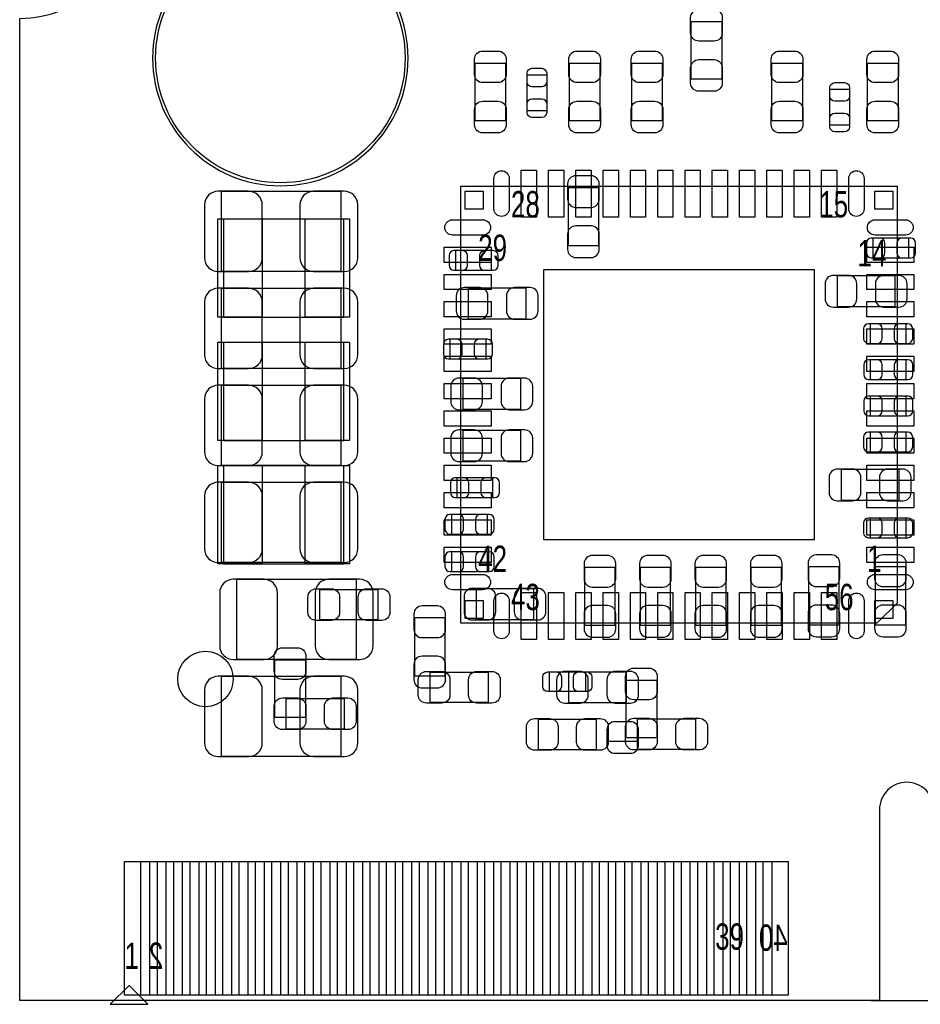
# Model space of a CAD drawing. Extents: x 0 to 67.6, y -0.1 to 51.7.
# Tile 1 of 13: x 0 to 16.5, y -0.1 to 18. Entities that reach past the tile are written whole.
import ezdxf

# ---------------------------------------------------------------- set-up
doc = ezdxf.new("R2010")
doc.units = 0
for name, color, linetype in [('BG_DESIGN_OUTLINE', 30, 'CONTINUOUS'), ('PG_ASSEMBLY_BOTTOM', 43, 'CONTINUOUS'), ('PG_ASSEMBLY_TOP', 253, 'CONTINUOUS'), ('PIN_BOTTOM', 211, 'CONTINUOUS'), ('PIN_TOP', 173, 'CONTINUOUS')]:
    doc.layers.add(name, color=color, linetype=linetype)

msp = doc.modelspace()

# ---------------------------------------------------------------- linework, layer by layer
at = {"layer": 'BG_DESIGN_OUTLINE'}
msp.add_lwpolyline([(67.59956, 21.99894, 0.414214), (65.60058, 19.99996, 0.414214), (67.59956, 18.00098), (67.59956, 0), (16.74876, 0), (16.74876, 3.50012, 0.414214), (16.25092, 4.0005, 0.414214), (15.75054, 3.50012), (15.75054, 0), (0, 0), (0, 18.00098, 0.414214), (1.99898, 19.99996, 0.414214), (0, 21.99894), (0, 51.689), (67.59956, 51.689)], format="xyb", close=True, dxfattribs=at)
at = {"layer": 'PG_ASSEMBLY_BOTTOM'}
for points in [[(3.68935, 14.826996), (3.68935, 13.367004), (5.889498, 13.367004), (5.889498, 14.826996), (3.68935, 14.826996)], [(10.607294, 14.897862), (10.047478, 14.897862), (10.047478, 13.837666), (10.607294, 13.837666), (10.607294, 14.897862)], [(15.629636, 13.973556), (15.629636, 13.613384), (16.289528, 13.613384), (16.289528, 13.973556), (15.629636, 13.973556)], [(8.644128, 13.384784), (8.644128, 13.744956), (7.984236, 13.744956), (7.984236, 13.384784), (8.644128, 13.384784)], [(14.975078, 13.279882), (14.975078, 12.720066), (16.035274, 12.720066), (16.035274, 13.279882), (14.975078, 13.279882)], [(3.68935, 13.048996), (3.68935, 11.589004), (5.889498, 11.589004), (5.889498, 13.048996), (3.68935, 13.048996)], [(9.27608, 12.497562), (9.27608, 13.057378), (8.215884, 13.057378), (8.215884, 12.497562), (9.27608, 12.497562)], [(15.578836, 12.403836), (15.578836, 12.043664), (16.238728, 12.043664), (16.238728, 12.403836), (15.578836, 12.403836)], [(8.542528, 11.759184), (8.542528, 12.119356), (7.882636, 12.119356), (7.882636, 11.759184), (8.542528, 11.759184)], [(16.241522, 11.383518), (16.241522, 11.74369), (15.58163, 11.74369), (15.58163, 11.383518), (16.241522, 11.383518)], [(9.177274, 10.838942), (9.177274, 11.398758), (8.117078, 11.398758), (8.117078, 10.838942), (9.177274, 10.838942)], [(3.68935, 11.270996), (3.68935, 9.811004), (5.889498, 9.811004), (5.889498, 11.270996), (3.68935, 11.270996)], [(16.241522, 10.718038), (16.241522, 11.07821), (15.58163, 11.07821), (15.58163, 10.718038), (16.241522, 10.718038)], [(9.177274, 9.889744), (9.177274, 10.44956), (8.117078, 10.44956), (8.117078, 9.889744), (9.177274, 9.889744)], [(15.578836, 10.417556), (15.578836, 10.057384), (16.238728, 10.057384), (16.238728, 10.417556), (15.578836, 10.417556)], [(8.669528, 9.219184), (8.669528, 9.579356), (8.009636, 9.579356), (8.009636, 9.219184), (8.669528, 9.219184)], [(15.048484, 9.729978), (15.048484, 9.170162), (16.10868, 9.170162), (16.10868, 9.729978), (15.048484, 9.729978)], [(3.68935, 9.492996), (3.68935, 8.033004), (5.889498, 8.033004), (5.889498, 9.492996), (3.68935, 9.492996)], [(7.91083, 8.90905), (7.91083, 8.548878), (8.570722, 8.548878), (8.570722, 8.90905), (7.91083, 8.90905)], [(15.578836, 8.842756), (15.578836, 8.482584), (16.238728, 8.482584), (16.238728, 8.842756), (15.578836, 8.842756)], [(7.91083, 8.22325), (7.91083, 7.863078), (8.570722, 7.863078), (8.570722, 8.22325), (7.91083, 8.22325)], [(15.011908, 7.946898), (14.452092, 7.946898), (14.452092, 6.886702), (15.011908, 6.886702), (15.011908, 7.946898)], [(16.231108, 7.946898), (15.671292, 7.946898), (15.671292, 6.886702), (16.231108, 6.886702), (16.231108, 7.946898)], [(10.348468, 6.878066), (10.908284, 6.878066), (10.908284, 7.938262), (10.348468, 7.938262), (10.348468, 6.878066)], [(11.924284, 7.938262), (11.364468, 7.938262), (11.364468, 6.878066), (11.924284, 6.878066), (11.924284, 7.938262)], [(12.940284, 7.938262), (12.380468, 7.938262), (12.380468, 6.878066), (12.940284, 6.878066), (12.940284, 7.938262)], [(13.396468, 6.878066), (13.956284, 6.878066), (13.956284, 7.938262), (13.396468, 7.938262), (13.396468, 6.878066)], [(3.96875, 7.714996), (3.96875, 6.255004), (6.168898, 6.255004), (6.168898, 7.714996), (3.96875, 7.714996)], [(8.359902, 7.544308), (8.359902, 6.984492), (9.420098, 6.984492), (9.420098, 7.544308), (8.359902, 7.544308)], [(7.23138, 5.950966), (7.791196, 5.950966), (7.791196, 7.011162), (7.23138, 7.011162), (7.23138, 5.950966)], [(10.056114, 6.020308), (10.056114, 5.460492), (11.11631, 5.460492), (11.11631, 6.020308), (10.056114, 6.020308)], [(3.68935, 5.936996), (3.68935, 4.477004), (5.889498, 4.477004), (5.889498, 5.936996), (3.68935, 5.936996)]]:
    msp.add_lwpolyline(points, dxfattribs=at)
msp.add_lwpolyline([(10.766298, 4.750308, 0.024892, 0.024892, 0), (11.326114, 4.750308, 0, 0, 0), (11.326114, 5.810504, 0, 0, 0), (10.766298, 5.810504, 0, 0, 0), (10.766298, 4.750308, 0, 0, 0)], format="xyseb", dxfattribs=at)
at = {"layer": 'PG_ASSEMBLY_TOP'}
msp.add_lwpolyline([(7.115556, 17.27454, 1), (2.434844, 17.27454, 1), (7.115556, 17.27454)], format="xyb", dxfattribs=at)
for points in [[(12.86129, 16.885666), (12.301474, 16.885666), (12.301474, 17.945862), (12.86129, 17.945862), (12.86129, 16.885666)], [(8.901684, 16.123666), (8.341868, 16.123666), (8.341868, 17.183862), (8.901684, 17.183862), (8.901684, 16.123666)], [(10.069068, 17.183862), (10.628884, 17.183862), (10.628884, 16.123666), (10.069068, 16.123666), (10.069068, 17.183862)], [(11.212068, 17.183862), (11.771884, 17.183862), (11.771884, 16.123666), (11.212068, 16.123666), (11.212068, 17.183862)], [(14.337284, 16.123666), (13.777468, 16.123666), (13.777468, 17.183862), (14.337284, 17.183862), (14.337284, 16.123666)], [(16.089884, 16.123666), (15.530068, 16.123666), (15.530068, 17.183862), (16.089884, 17.183862), (16.089884, 16.123666)], [(9.654286, 16.307054), (9.294114, 16.307054), (9.294114, 16.966946), (9.654286, 16.966946), (9.654286, 16.307054)], [(15.202662, 16.044418), (14.84249, 16.044418), (14.84249, 16.70431), (15.202662, 16.70431), (15.202662, 16.044418)], [(16.077438, 7.290308), (16.077438, 14.919706), (8.077454, 14.919706), (8.077454, 6.919722), (15.706852, 6.919722), (16.077438, 7.290308)], [(3.735578, 12.524486), (5.935726, 12.524486), (5.935726, 14.32433), (3.735578, 14.32433), (3.735578, 12.524486)], [(3.735578, 10.263886), (5.935726, 10.263886), (5.935726, 12.06373), (3.735578, 12.06373), (3.735578, 10.263886)], [(3.735578, 8.003286), (5.935726, 8.003286), (5.935726, 9.80313), (3.735578, 9.80313), (3.735578, 8.003286)], [(6.561074, 7.535672), (6.561074, 6.975856), (5.500878, 6.975856), (5.500878, 7.535672), (6.561074, 7.535672)], [(5.232908, 5.184902), (4.673092, 5.184902), (4.673092, 6.245098), (5.232908, 6.245098), (5.232908, 5.184902)], [(8.581898, 6.020308), (8.581898, 5.460492), (7.521702, 5.460492), (7.521702, 6.020308), (8.581898, 6.020308)], [(10.362946, 6.022086), (10.362946, 5.661914), (9.703054, 5.661914), (9.703054, 6.022086), (10.362946, 6.022086)], [(0, 0), (0, 5.899912)], [(11.669522, 4.81203), (11.109706, 4.81203), (11.109706, 5.872226), (11.669522, 5.872226), (11.669522, 4.81203)], [(4.882896, 4.975098), (4.882896, 5.534914), (5.943092, 5.534914), (5.943092, 4.975098), (4.882896, 4.975098)], [(9.502902, 4.596892), (9.502902, 5.156708), (10.563098, 5.156708), (10.563098, 4.596892), (9.502902, 4.596892)], [(11.31951, 4.602226), (11.31951, 5.162042), (12.379706, 5.162042), (12.379706, 4.602226), (11.31951, 4.602226)], [(15.100046, 0), (0, 0)], [(15.599918, 0), (67.600068, 0)]]:
    msp.add_lwpolyline(points, dxfattribs=at)
msp.add_lwpolyline([(1.65989, -0.070104), (2.350008, -0.070104), (2.009902, 0.270002), (1.999996, 0.270002)], close=True, dxfattribs=at)
at = {"layer": 'PIN_BOTTOM'}
for points in [[(10.037318, 14.967712), (10.037318, 14.687804, 0.414846), (10.187432, 14.53769), (10.46734, 14.53769, 0.414846), (10.617454, 14.687804), (10.617454, 14.967712, 0.414846), (10.46734, 15.117826), (10.187432, 15.117826, 0.414846)], [(3.634486, 13.361924), (4.194302, 13.361924, 0.414709), (4.444492, 13.612114), (4.444492, 14.581886, 0.414709), (4.194302, 14.832076), (3.634486, 14.832076, 0.414709), (3.384296, 14.581886), (3.384296, 13.612114, 0.414709)], [(5.944362, 14.832076), (5.384546, 14.832076, 0.414709), (5.134356, 14.581886), (5.134356, 13.612114, 0.414709), (5.384546, 13.361924), (5.944362, 13.361924, 0.414709), (6.194552, 13.612114), (6.194552, 14.581886, 0.414709)], [(10.617454, 13.767816), (10.617454, 14.047724, 0.414846), (10.46734, 14.197838), (10.187432, 14.197838, 0.414846), (10.037318, 14.047724), (10.037318, 13.767816, 0.414846), (10.187432, 13.617702), (10.46734, 13.617702, 0.414846)], [(15.599664, 13.613384), (15.759684, 13.613384, 0.413587), (15.8496, 13.703554), (15.8496, 13.883386, 0.413587), (15.759684, 13.973556), (15.599664, 13.973556, 0.413587), (15.509748, 13.883386), (15.509748, 13.703554, 0.413587)], [(16.3195, 13.973556), (16.15948, 13.973556, 0.413587), (16.069564, 13.883386), (16.069564, 13.703554, 0.413587), (16.15948, 13.613384), (16.3195, 13.613384, 0.413587), (16.409416, 13.703554), (16.409416, 13.883386, 0.413587)], [(7.954264, 13.384784), (8.114284, 13.384784, 0.413587), (8.2042, 13.474954), (8.2042, 13.654786, 0.413587), (8.114284, 13.744956), (7.954264, 13.744956, 0.413587), (7.864348, 13.654786), (7.864348, 13.474954, 0.413587)], [(8.6741, 13.744956), (8.51408, 13.744956, 0.413587), (8.424164, 13.654786), (8.424164, 13.474954, 0.413587), (8.51408, 13.384784), (8.6741, 13.384784, 0.413587), (8.764016, 13.474954), (8.764016, 13.654786, 0.413587)], [(14.905228, 12.709906), (15.185136, 12.709906, 0.414846), (15.33525, 12.86002), (15.33525, 13.139928, 0.414846), (15.185136, 13.290042), (14.905228, 13.290042, 0.414846), (14.755114, 13.139928), (14.755114, 12.86002, 0.414846)], [(16.105124, 13.290042), (15.825216, 13.290042, 0.414846), (15.675102, 13.139928), (15.675102, 12.86002, 0.414846), (15.825216, 12.709906), (16.105124, 12.709906, 0.414846), (16.255238, 12.86002), (16.255238, 13.139928, 0.414846)], [(3.634486, 11.583924), (4.194302, 11.583924, 0.414709), (4.444492, 11.834114), (4.444492, 12.803886, 0.414709), (4.194302, 13.054076), (3.634486, 13.054076, 0.414709), (3.384296, 12.803886), (3.384296, 11.834114, 0.414709)], [(5.944362, 13.054076), (5.384546, 13.054076, 0.414709), (5.134356, 12.803886), (5.134356, 11.834114, 0.414709), (5.384546, 11.583924), (5.944362, 11.583924, 0.414709), (6.194552, 11.834114), (6.194552, 12.803886, 0.414709)], [(8.146034, 12.487402), (8.425942, 12.487402, 0.414846), (8.576056, 12.637516), (8.576056, 12.917424, 0.414846), (8.425942, 13.067538), (8.146034, 13.067538, 0.414846), (7.99592, 12.917424), (7.99592, 12.637516, 0.414846)], [(9.34593, 13.067538), (9.066022, 13.067538, 0.414846), (8.915908, 12.917424), (8.915908, 12.637516, 0.414846), (9.066022, 12.487402), (9.34593, 12.487402, 0.414846), (9.496044, 12.637516), (9.496044, 12.917424, 0.414846)], [(15.548864, 12.043664), (15.708884, 12.043664, 0.413587), (15.7988, 12.133834), (15.7988, 12.313666, 0.413587), (15.708884, 12.403836), (15.548864, 12.403836, 0.413587), (15.458948, 12.313666), (15.458948, 12.133834, 0.413587)], [(16.2687, 12.403836), (16.10868, 12.403836, 0.413587), (16.018764, 12.313666), (16.018764, 12.133834, 0.413587), (16.10868, 12.043664), (16.2687, 12.043664, 0.413587), (16.358616, 12.133834), (16.358616, 12.313666, 0.413587)], [(7.852664, 11.759184), (8.012684, 11.759184, 0.413587), (8.1026, 11.849354), (8.1026, 12.029186, 0.413587), (8.012684, 12.119356), (7.852664, 12.119356, 0.413587), (7.762748, 12.029186), (7.762748, 11.849354, 0.413587)], [(8.5725, 12.119356), (8.41248, 12.119356, 0.413587), (8.322564, 12.029186), (8.322564, 11.849354, 0.413587), (8.41248, 11.759184), (8.5725, 11.759184, 0.413587), (8.662416, 11.849354), (8.662416, 12.029186, 0.413587)], [(15.551658, 11.383518), (15.711678, 11.383518, 0.413587), (15.801594, 11.473688), (15.801594, 11.65352, 0.413587), (15.711678, 11.74369), (15.551658, 11.74369, 0.413587), (15.461742, 11.65352), (15.461742, 11.473688, 0.413587)], [(16.271494, 11.74369), (16.111474, 11.74369, 0.413587), (16.021558, 11.65352), (16.021558, 11.473688, 0.413587), (16.111474, 11.383518), (16.271494, 11.383518, 0.413587), (16.36141, 11.473688), (16.36141, 11.65352, 0.413587)], [(8.047228, 10.828782), (8.327136, 10.828782, 0.414846), (8.47725, 10.978896), (8.47725, 11.258804, 0.414846), (8.327136, 11.408918), (8.047228, 11.408918, 0.414846), (7.897114, 11.258804), (7.897114, 10.978896, 0.414846)], [(9.247124, 11.408918), (8.967216, 11.408918, 0.414846), (8.817102, 11.258804), (8.817102, 10.978896, 0.414846), (8.967216, 10.828782), (9.247124, 10.828782, 0.414846), (9.397238, 10.978896), (9.397238, 11.258804, 0.414846)], [(3.634486, 9.805924), (4.194302, 9.805924, 0.414709), (4.444492, 10.056114), (4.444492, 11.025886, 0.414709), (4.194302, 11.276076), (3.634486, 11.276076, 0.414709), (3.384296, 11.025886), (3.384296, 10.056114, 0.414709)], [(5.944362, 11.276076), (5.384546, 11.276076, 0.414709), (5.134356, 11.025886), (5.134356, 10.056114, 0.414709), (5.384546, 9.805924), (5.944362, 9.805924, 0.414709), (6.194552, 10.056114), (6.194552, 11.025886, 0.414709)], [(15.551658, 10.718038), (15.711678, 10.718038, 0.413587), (15.801594, 10.808208), (15.801594, 10.98804, 0.413587), (15.711678, 11.07821), (15.551658, 11.07821, 0.413587), (15.461742, 10.98804), (15.461742, 10.808208, 0.413587)], [(16.271494, 11.07821), (16.111474, 11.07821, 0.413587), (16.021558, 10.98804), (16.021558, 10.808208, 0.413587), (16.111474, 10.718038), (16.271494, 10.718038, 0.413587), (16.36141, 10.808208), (16.36141, 10.98804, 0.413587)], [(8.047228, 9.879584), (8.327136, 9.879584, 0.414846), (8.47725, 10.029698), (8.47725, 10.309606, 0.414846), (8.327136, 10.45972), (8.047228, 10.45972, 0.414846), (7.897114, 10.309606), (7.897114, 10.029698, 0.414846)], [(9.247124, 10.45972), (8.967216, 10.45972, 0.414846), (8.817102, 10.309606), (8.817102, 10.029698, 0.414846), (8.967216, 9.879584), (9.247124, 9.879584, 0.414846), (9.397238, 10.029698), (9.397238, 10.309606, 0.414846)], [(15.548864, 10.057384), (15.708884, 10.057384, 0.413587), (15.7988, 10.147554), (15.7988, 10.327386, 0.413587), (15.708884, 10.417556), (15.548864, 10.417556, 0.413587), (15.458948, 10.327386), (15.458948, 10.147554, 0.413587)], [(16.2687, 10.417556), (16.10868, 10.417556, 0.413587), (16.018764, 10.327386), (16.018764, 10.147554, 0.413587), (16.10868, 10.057384), (16.2687, 10.057384, 0.413587), (16.358616, 10.147554), (16.358616, 10.327386, 0.413587)], [(7.979664, 9.219184), (8.139684, 9.219184, 0.413587), (8.2296, 9.309354), (8.2296, 9.489186, 0.413587), (8.139684, 9.579356), (7.979664, 9.579356, 0.413587), (7.889748, 9.489186), (7.889748, 9.309354, 0.413587)], [(8.6995, 9.579356), (8.53948, 9.579356, 0.413587), (8.449564, 9.489186), (8.449564, 9.309354, 0.413587), (8.53948, 9.219184), (8.6995, 9.219184, 0.413587), (8.789416, 9.309354), (8.789416, 9.489186, 0.413587)], [(14.978634, 9.160002), (15.258542, 9.160002, 0.414846), (15.408656, 9.310116), (15.408656, 9.590024, 0.414846), (15.258542, 9.740138), (14.978634, 9.740138, 0.414846), (14.82852, 9.590024), (14.82852, 9.310116, 0.414846)], [(16.17853, 9.740138), (15.898622, 9.740138, 0.414846), (15.748508, 9.590024), (15.748508, 9.310116, 0.414846), (15.898622, 9.160002), (16.17853, 9.160002, 0.414846), (16.328644, 9.310116), (16.328644, 9.590024, 0.414846)], [(3.634486, 8.027924), (4.194302, 8.027924, 0.414709), (4.444492, 8.278114), (4.444492, 9.247886, 0.414709), (4.194302, 9.498076), (3.634486, 9.498076, 0.414709), (3.384296, 9.247886), (3.384296, 8.278114, 0.414709)], [(5.944362, 9.498076), (5.384546, 9.498076, 0.414709), (5.134356, 9.247886), (5.134356, 8.278114, 0.414709), (5.384546, 8.027924), (5.944362, 8.027924, 0.414709), (6.194552, 8.278114), (6.194552, 9.247886, 0.414709)], [(7.880858, 8.548878), (8.040878, 8.548878, 0.413587), (8.130794, 8.639048), (8.130794, 8.81888, 0.413587), (8.040878, 8.90905), (7.880858, 8.90905, 0.413587), (7.790942, 8.81888), (7.790942, 8.639048, 0.413587)], [(8.600694, 8.90905), (8.440674, 8.90905, 0.413587), (8.350758, 8.81888), (8.350758, 8.639048, 0.413587), (8.440674, 8.548878), (8.600694, 8.548878, 0.413587), (8.69061, 8.639048), (8.69061, 8.81888, 0.413587)], [(15.548864, 8.482584), (15.708884, 8.482584, 0.413587), (15.7988, 8.572754), (15.7988, 8.752586, 0.413587), (15.708884, 8.842756), (15.548864, 8.842756, 0.413587), (15.458948, 8.752586), (15.458948, 8.572754, 0.413587)], [(16.2687, 8.842756), (16.10868, 8.842756, 0.413587), (16.018764, 8.752586), (16.018764, 8.572754, 0.413587), (16.10868, 8.482584), (16.2687, 8.482584, 0.413587), (16.358616, 8.572754), (16.358616, 8.752586, 0.413587)], [(7.880858, 7.863078), (8.040878, 7.863078, 0.413587), (8.130794, 7.953248), (8.130794, 8.13308, 0.413587), (8.040878, 8.22325), (7.880858, 8.22325, 0.413587), (7.790942, 8.13308), (7.790942, 7.953248, 0.413587)], [(8.600694, 8.22325), (8.440674, 8.22325, 0.413587), (8.350758, 8.13308), (8.350758, 7.953248, 0.413587), (8.440674, 7.863078), (8.600694, 7.863078, 0.413587), (8.69061, 7.953248), (8.69061, 8.13308, 0.413587)], [(10.338308, 8.008112), (10.338308, 7.728204, 0.414846), (10.488422, 7.57809), (10.76833, 7.57809, 0.414846), (10.918444, 7.728204), (10.918444, 8.008112, 0.414846), (10.76833, 8.158226), (10.488422, 8.158226, 0.414846)], [(11.354308, 8.008112), (11.354308, 7.728204, 0.414846), (11.504422, 7.57809), (11.78433, 7.57809, 0.414846), (11.934444, 7.728204), (11.934444, 8.008112, 0.414846), (11.78433, 8.158226), (11.504422, 8.158226, 0.414846)], [(12.370308, 8.008112), (12.370308, 7.728204, 0.414846), (12.520422, 7.57809), (12.80033, 7.57809, 0.414846), (12.950444, 7.728204), (12.950444, 8.008112, 0.414846), (12.80033, 8.158226), (12.520422, 8.158226, 0.414846)], [(13.386308, 8.008112), (13.386308, 7.728204, 0.414846), (13.536422, 7.57809), (13.81633, 7.57809, 0.414846), (13.966444, 7.728204), (13.966444, 8.008112, 0.414846), (13.81633, 8.158226), (13.536422, 8.158226, 0.414846)], [(14.441932, 8.016748), (14.441932, 7.73684, 0.414846), (14.592046, 7.586726), (14.871954, 7.586726, 0.414846), (15.022068, 7.73684), (15.022068, 8.016748, 0.414846), (14.871954, 8.166862), (14.592046, 8.166862, 0.414846)], [(15.661132, 8.016748), (15.661132, 7.73684, 0.414846), (15.811246, 7.586726), (16.091154, 7.586726, 0.414846), (16.241268, 7.73684), (16.241268, 8.016748, 0.414846), (16.091154, 8.166862), (15.811246, 8.166862, 0.414846)], [(3.913886, 6.249924), (4.473702, 6.249924, 0.414709), (4.723892, 6.500114), (4.723892, 7.469886, 0.414709), (4.473702, 7.720076), (3.913886, 7.720076, 0.414709), (3.663696, 7.469886), (3.663696, 6.500114, 0.414709)], [(6.223762, 7.720076), (5.663946, 7.720076, 0.414709), (5.413756, 7.469886), (5.413756, 6.500114, 0.414709), (5.663946, 6.249924), (6.223762, 6.249924, 0.414709), (6.473952, 6.500114), (6.473952, 7.469886, 0.414709)], [(8.290052, 6.974332), (8.56996, 6.974332, 0.414846), (8.720074, 7.124446), (8.720074, 7.404354, 0.414846), (8.56996, 7.554468), (8.290052, 7.554468, 0.414846), (8.139938, 7.404354), (8.139938, 7.124446, 0.414846)], [(9.489948, 7.554468), (9.21004, 7.554468, 0.414846), (9.059926, 7.404354), (9.059926, 7.124446, 0.414846), (9.21004, 6.974332), (9.489948, 6.974332, 0.414846), (9.640062, 7.124446), (9.640062, 7.404354, 0.414846)], [(7.22122, 7.081012), (7.22122, 6.801104, 0.414846), (7.371334, 6.65099), (7.651242, 6.65099, 0.414846), (7.801356, 6.801104), (7.801356, 7.081012, 0.414846), (7.651242, 7.231126), (7.371334, 7.231126, 0.414846)], [(10.918444, 6.808216), (10.918444, 7.088124, 0.414846), (10.76833, 7.238238), (10.488422, 7.238238, 0.414846), (10.338308, 7.088124), (10.338308, 6.808216, 0.414846), (10.488422, 6.658102), (10.76833, 6.658102, 0.414846)], [(11.934444, 6.808216), (11.934444, 7.088124, 0.414846), (11.78433, 7.238238), (11.504422, 7.238238, 0.414846), (11.354308, 7.088124), (11.354308, 6.808216, 0.414846), (11.504422, 6.658102), (11.78433, 6.658102, 0.414846)], [(12.950444, 6.808216), (12.950444, 7.088124, 0.414846), (12.80033, 7.238238), (12.520422, 7.238238, 0.414846), (12.370308, 7.088124), (12.370308, 6.808216, 0.414846), (12.520422, 6.658102), (12.80033, 6.658102, 0.414846)], [(13.966444, 6.808216), (13.966444, 7.088124, 0.414846), (13.81633, 7.238238), (13.536422, 7.238238, 0.414846), (13.386308, 7.088124), (13.386308, 6.808216, 0.414846), (13.536422, 6.658102), (13.81633, 6.658102, 0.414846)], [(15.022068, 6.816852), (15.022068, 7.09676, 0.414846), (14.871954, 7.246874), (14.592046, 7.246874, 0.414846), (14.441932, 7.09676), (14.441932, 6.816852, 0.414846), (14.592046, 6.666738), (14.871954, 6.666738, 0.414846)], [(16.241268, 6.816852), (16.241268, 7.09676, 0.414846), (16.091154, 7.246874), (15.811246, 7.246874, 0.414846), (15.661132, 7.09676), (15.661132, 6.816852, 0.414846), (15.811246, 6.666738), (16.091154, 6.666738, 0.414846)], [(7.801356, 5.881116), (7.801356, 6.161024, 0.414846), (7.651242, 6.311138), (7.371334, 6.311138, 0.414846), (7.22122, 6.161024), (7.22122, 5.881116, 0.414846), (7.371334, 5.731002), (7.651242, 5.731002, 0.414846)], [(9.986264, 5.450332), (10.266172, 5.450332, 0.414846), (10.416286, 5.600446), (10.416286, 5.880354, 0.414846), (10.266172, 6.030468), (9.986264, 6.030468, 0.414846), (9.83615, 5.880354), (9.83615, 5.600446, 0.414846)], [(10.756138, 5.880354), (10.756138, 5.600446, 0.414846), (10.906252, 5.450332), (11.18616, 5.450332, 0.414846), (11.336274, 5.600446), (11.336274, 5.880354, 0.414846), (11.18616, 6.030468), (10.906252, 6.030468, 0.414846)], [(11.18616, 6.030468), (10.906252, 6.030468, 0.414846), (10.756138, 5.880354), (10.756138, 5.600446, 0.414846), (10.906252, 5.450332), (11.18616, 5.450332, 0.414846), (11.336274, 5.600446), (11.336274, 5.880354, 0.414846)], [(3.634486, 4.471924), (4.194302, 4.471924, 0.414709), (4.444492, 4.722114), (4.444492, 5.691886, 0.414709), (4.194302, 5.942076), (3.634486, 5.942076, 0.414709), (3.384296, 5.691886), (3.384296, 4.722114, 0.414709)], [(5.944362, 5.942076), (5.384546, 5.942076, 0.414709), (5.134356, 5.691886), (5.134356, 4.722114, 0.414709), (5.384546, 4.471924), (5.944362, 4.471924, 0.414709), (6.194552, 4.722114), (6.194552, 5.691886, 0.414709)], [(11.336274, 4.680458), (11.336274, 4.960366, 0.414846), (11.18616, 5.11048), (10.906252, 5.11048, 0.414846), (10.756138, 4.960366), (10.756138, 4.680458, 0.414846), (10.906252, 4.530344), (11.18616, 4.530344, 0.414846)]]:
    msp.add_lwpolyline(points, format="xyb", close=True, dxfattribs=at)
for points in [[(2.221484, 0.100076), (2.221484, 2.549906), (2.678684, 2.549906), (2.678684, 0.100076)], [(2.821432, 0.100076), (2.821432, 2.549906), (3.278632, 2.549906), (3.278632, 0.100076)], [(3.42138, 0.100076), (3.42138, 2.549906), (3.87858, 2.549906), (3.87858, 0.100076)], [(4.021328, 0.100076), (4.021328, 2.549906), (4.478528, 2.549906), (4.478528, 0.100076)], [(4.621276, 0.100076), (4.621276, 2.549906), (5.078476, 2.549906), (5.078476, 0.100076)], [(5.221478, 0.100076), (5.221478, 2.549906), (5.678678, 2.549906), (5.678678, 0.100076)], [(5.821426, 0.100076), (5.821426, 2.549906), (6.278626, 2.549906), (6.278626, 0.100076)], [(6.421374, 0.100076), (6.421374, 2.549906), (6.878574, 2.549906), (6.878574, 0.100076)], [(7.021322, 0.100076), (7.021322, 2.549906), (7.478522, 2.549906), (7.478522, 0.100076)], [(7.621524, 0.100076), (7.621524, 2.549906), (8.078724, 2.549906), (8.078724, 0.100076)], [(8.221472, 0.100076), (8.221472, 2.549906), (8.678672, 2.549906), (8.678672, 0.100076)], [(8.82142, 0.100076), (8.82142, 2.549906), (9.27862, 2.549906), (9.27862, 0.100076)], [(9.421368, 0.100076), (9.421368, 2.549906), (9.878568, 2.549906), (9.878568, 0.100076)], [(10.021316, 0.100076), (10.021316, 2.549906), (10.478516, 2.549906), (10.478516, 0.100076)], [(10.621518, 0.100076), (10.621518, 2.549906), (11.078718, 2.549906), (11.078718, 0.100076)], [(11.221466, 0.100076), (11.221466, 2.549906), (11.678666, 2.549906), (11.678666, 0.100076)], [(11.821414, 0.100076), (11.821414, 2.549906), (12.278614, 2.549906), (12.278614, 0.100076)], [(12.421362, 0.100076), (12.421362, 2.549906), (12.878562, 2.549906), (12.878562, 0.100076)], [(13.02131, 0.100076), (13.02131, 2.549906), (13.47851, 2.549906), (13.47851, 0.100076)], [(13.621512, 0.100076), (13.621512, 2.549906), (14.078712, 2.549906), (14.078712, 0.100076)]]:
    msp.add_lwpolyline(points, close=True, dxfattribs=at)
msp.add_circle((4.7752, 17.27454), 2.286, dxfattribs=at)
at = {"layer": 'PIN_TOP'}
for points in [[(12.87145, 18.015712), (12.87145, 17.735804, -0.414846), (12.721336, 17.58569), (12.441428, 17.58569, -0.414846), (12.291314, 17.735804), (12.291314, 18.015712, -0.414846), (12.441428, 18.165826), (12.721336, 18.165826, -0.414846)], [(8.911844, 17.253712), (8.911844, 16.973804, -0.414846), (8.76173, 16.82369), (8.481822, 16.82369, -0.414846), (8.331708, 16.973804), (8.331708, 17.253712, -0.414846), (8.481822, 17.403826), (8.76173, 17.403826, -0.414846)], [(10.639044, 17.253712), (10.639044, 16.973804, -0.414846), (10.48893, 16.82369), (10.209022, 16.82369, -0.414846), (10.058908, 16.973804), (10.058908, 17.253712, -0.414846), (10.209022, 17.403826), (10.48893, 17.403826, -0.414846)], [(11.782044, 17.253712), (11.782044, 16.973804, -0.414846), (11.63193, 16.82369), (11.352022, 16.82369, -0.414846), (11.201908, 16.973804), (11.201908, 17.253712, -0.414846), (11.352022, 17.403826), (11.63193, 17.403826, -0.414846)], [(14.347444, 17.253712), (14.347444, 16.973804, -0.414846), (14.19733, 16.82369), (13.917422, 16.82369, -0.414846), (13.767308, 16.973804), (13.767308, 17.253712, -0.414846), (13.917422, 17.403826), (14.19733, 17.403826, -0.414846)], [(16.100044, 17.253712), (16.100044, 16.973804, -0.414846), (15.94993, 16.82369), (15.670022, 16.82369, -0.414846), (15.519908, 16.973804), (15.519908, 17.253712, -0.414846), (15.670022, 17.403826), (15.94993, 17.403826, -0.414846)], [(12.291314, 16.815816), (12.291314, 17.095724, -0.414846), (12.441428, 17.245838), (12.721336, 17.245838, -0.414846), (12.87145, 17.095724), (12.87145, 16.815816, -0.414846), (12.721336, 16.665702), (12.441428, 16.665702, -0.414846)], [(9.654286, 16.996918), (9.654286, 16.836898, -0.413587), (9.564116, 16.746982), (9.384284, 16.746982, -0.413587), (9.294114, 16.836898), (9.294114, 16.996918, -0.413587), (9.384284, 17.086834), (9.564116, 17.086834, -0.413587)], [(15.202662, 16.734282), (15.202662, 16.574262, -0.413587), (15.112492, 16.484346), (14.93266, 16.484346, -0.413587), (14.84249, 16.574262), (14.84249, 16.734282, -0.413587), (14.93266, 16.824198), (15.112492, 16.824198, -0.413587)], [(8.331708, 16.053816), (8.331708, 16.333724, -0.414846), (8.481822, 16.483838), (8.76173, 16.483838, -0.414846), (8.911844, 16.333724), (8.911844, 16.053816, -0.414846), (8.76173, 15.903702), (8.481822, 15.903702, -0.414846)], [(9.294114, 16.277082), (9.294114, 16.437102, -0.413587), (9.384284, 16.527018), (9.564116, 16.527018, -0.413587), (9.654286, 16.437102), (9.654286, 16.277082, -0.413587), (9.564116, 16.187166), (9.384284, 16.187166, -0.413587)], [(10.058908, 16.053816), (10.058908, 16.333724, -0.414846), (10.209022, 16.483838), (10.48893, 16.483838, -0.414846), (10.639044, 16.333724), (10.639044, 16.053816, -0.414846), (10.48893, 15.903702), (10.209022, 15.903702, -0.414846)], [(11.201908, 16.053816), (11.201908, 16.333724, -0.414846), (11.352022, 16.483838), (11.63193, 16.483838, -0.414846), (11.782044, 16.333724), (11.782044, 16.053816, -0.414846), (11.63193, 15.903702), (11.352022, 15.903702, -0.414846)], [(13.767308, 16.053816), (13.767308, 16.333724, -0.414846), (13.917422, 16.483838), (14.19733, 16.483838, -0.414846), (14.347444, 16.333724), (14.347444, 16.053816, -0.414846), (14.19733, 15.903702), (13.917422, 15.903702, -0.414846)], [(15.519908, 16.053816), (15.519908, 16.333724, -0.414846), (15.670022, 16.483838), (15.94993, 16.483838, -0.414846), (16.100044, 16.333724), (16.100044, 16.053816, -0.414846), (15.94993, 15.903702), (15.670022, 15.903702, -0.414846)], [(14.84249, 16.014446), (14.84249, 16.174466, -0.413587), (14.93266, 16.264382), (15.112492, 16.264382, -0.413587), (15.202662, 16.174466), (15.202662, 16.014446, -0.413587), (15.112492, 15.92453), (14.93266, 15.92453, -0.413587)], [(8.967216, 15.06982), (8.967216, 14.51102, -1), (8.687816, 14.51102), (8.687816, 15.06982, -1)], [(15.467076, 15.06982), (15.467076, 14.51102, -1), (15.187676, 14.51102), (15.187676, 15.06982, -1)], [(7.92734, 14.309344), (8.48614, 14.309344, -1), (8.48614, 14.029944), (7.92734, 14.029944, -1)], [(15.668752, 14.309344), (16.227552, 14.309344, -1), (16.227552, 14.029944), (15.668752, 14.029944, -1)], [(7.92734, 7.809484), (8.48614, 7.809484, -1), (8.48614, 7.530084), (7.92734, 7.530084, -1)], [(15.668752, 7.809484), (16.227552, 7.809484, -1), (16.227552, 7.530084), (15.668752, 7.530084, -1)], [(5.431028, 7.545832), (5.710936, 7.545832, -0.414846), (5.86105, 7.395718), (5.86105, 7.11581, -0.414846), (5.710936, 6.965696), (5.431028, 6.965696, -0.414846), (5.280914, 7.11581), (5.280914, 7.395718, -0.414846)], [(6.630924, 6.965696), (6.351016, 6.965696, -0.414846), (6.200902, 7.11581), (6.200902, 7.395718, -0.414846), (6.351016, 7.545832), (6.630924, 7.545832, -0.414846), (6.781038, 7.395718), (6.781038, 7.11581, -0.414846)], [(8.967216, 7.328408), (8.967216, 6.769608, -1), (8.687816, 6.769608), (8.687816, 7.328408, -1)], [(15.467076, 7.328408), (15.467076, 6.769608, -1), (15.187676, 6.769608), (15.187676, 7.328408, -1)], [(5.243068, 6.314948), (5.243068, 6.03504, -0.414846), (5.092954, 5.884926), (4.813046, 5.884926, -0.414846), (4.662932, 6.03504), (4.662932, 6.314948, -0.414846), (4.813046, 6.465062), (5.092954, 6.465062, -0.414846)], [(7.451852, 6.030468), (7.73176, 6.030468, -0.414846), (7.881874, 5.880354), (7.881874, 5.600446, -0.414846), (7.73176, 5.450332), (7.451852, 5.450332, -0.414846), (7.301738, 5.600446), (7.301738, 5.880354, -0.414846)], [(8.651748, 5.450332), (8.37184, 5.450332, -0.414846), (8.221726, 5.600446), (8.221726, 5.880354, -0.414846), (8.37184, 6.030468), (8.651748, 6.030468, -0.414846), (8.801862, 5.880354), (8.801862, 5.600446, -0.414846)], [(9.673082, 6.022086), (9.833102, 6.022086, -0.413587), (9.923018, 5.931916), (9.923018, 5.752084, -0.413587), (9.833102, 5.661914), (9.673082, 5.661914, -0.413587), (9.583166, 5.752084), (9.583166, 5.931916, -0.413587)], [(10.392918, 5.661914), (10.232898, 5.661914, -0.413587), (10.142982, 5.752084), (10.142982, 5.931916, -0.413587), (10.232898, 6.022086), (10.392918, 6.022086, -0.413587), (10.482834, 5.931916), (10.482834, 5.752084, -0.413587)], [(11.679682, 5.942076), (11.679682, 5.662168, -0.414846), (11.529568, 5.512054), (11.24966, 5.512054, -0.414846), (11.099546, 5.662168), (11.099546, 5.942076, -0.414846), (11.24966, 6.09219), (11.529568, 6.09219, -0.414846)], [(4.813046, 5.545074), (5.092954, 5.545074, -0.414846), (5.243068, 5.39496), (5.243068, 5.115052, -0.414846), (5.092954, 4.964938), (4.813046, 4.964938, -0.414846), (4.662932, 5.115052), (4.662932, 5.39496, -0.414846)], [(4.662932, 5.115052), (4.662932, 5.39496, -0.414846), (4.813046, 5.545074), (5.092954, 5.545074, -0.414846), (5.243068, 5.39496), (5.243068, 5.115052, -0.414846), (5.092954, 4.964938), (4.813046, 4.964938, -0.414846)], [(6.012942, 4.964938), (5.733034, 4.964938, -0.414846), (5.58292, 5.115052), (5.58292, 5.39496, -0.414846), (5.733034, 5.545074), (6.012942, 5.545074, -0.414846), (6.163056, 5.39496), (6.163056, 5.115052, -0.414846)], [(9.433052, 5.166868), (9.71296, 5.166868, -0.414846), (9.863074, 5.016754), (9.863074, 4.736846, -0.414846), (9.71296, 4.586732), (9.433052, 4.586732, -0.414846), (9.282938, 4.736846), (9.282938, 5.016754, -0.414846)], [(10.632948, 4.586732), (10.35304, 4.586732, -0.414846), (10.202926, 4.736846), (10.202926, 5.016754, -0.414846), (10.35304, 5.166868), (10.632948, 5.166868, -0.414846), (10.783062, 5.016754), (10.783062, 4.736846, -0.414846)], [(11.099546, 4.74218), (11.099546, 5.022088, -0.414846), (11.24966, 5.172202), (11.529568, 5.172202, -0.414846), (11.679682, 5.022088), (11.679682, 4.74218, -0.414846), (11.529568, 4.592066), (11.24966, 4.592066, -0.414846)], [(11.24966, 5.172202), (11.529568, 5.172202, -0.414846), (11.679682, 5.022088), (11.679682, 4.74218, -0.414846), (11.529568, 4.592066), (11.24966, 4.592066, -0.414846), (11.099546, 4.74218), (11.099546, 5.022088, -0.414846)], [(12.449556, 4.592066), (12.169648, 4.592066, -0.414846), (12.019534, 4.74218), (12.019534, 5.022088, -0.414846), (12.169648, 5.172202), (12.449556, 5.172202, -0.414846), (12.59967, 5.022088), (12.59967, 4.74218, -0.414846)]]:
    msp.add_lwpolyline(points, format="xyb", close=True, dxfattribs=at)
for points in [[(9.467088, 14.35862), (9.187688, 14.35862), (9.187688, 15.22222), (9.467088, 15.22222)], [(9.967214, 14.35862), (9.687814, 14.35862), (9.687814, 15.22222), (9.967214, 15.22222)], [(10.467086, 14.35862), (10.187686, 14.35862), (10.187686, 15.22222), (10.467086, 15.22222)], [(10.967212, 14.35862), (10.687812, 14.35862), (10.687812, 15.22222), (10.967212, 15.22222)], [(11.467084, 14.35862), (11.187684, 14.35862), (11.187684, 15.22222), (11.467084, 15.22222)], [(11.96721, 14.35862), (11.68781, 14.35862), (11.68781, 15.22222), (11.96721, 15.22222)], [(12.467082, 14.35862), (12.187682, 14.35862), (12.187682, 15.22222), (12.467082, 15.22222)], [(12.967208, 14.35862), (12.687808, 14.35862), (12.687808, 15.22222), (12.967208, 15.22222)], [(13.46708, 14.35862), (13.18768, 14.35862), (13.18768, 15.22222), (13.46708, 15.22222)], [(13.967206, 14.35862), (13.687806, 14.35862), (13.687806, 15.22222), (13.967206, 15.22222)], [(14.467078, 14.35862), (14.187678, 14.35862), (14.187678, 15.22222), (14.467078, 15.22222)], [(14.967204, 14.35862), (14.687804, 14.35862), (14.687804, 15.22222), (14.967204, 15.22222)], [(8.492363, 14.834743), (8.492363, 14.504797), (8.162417, 14.504797), (8.162417, 14.834743)], [(15.992475, 14.834743), (15.992475, 14.504797), (15.662529, 14.504797), (15.662529, 14.834743)], [(3.629152, 12.522708), (3.629152, 14.326108), (4.441952, 14.326108), (4.441952, 12.522708)], [(5.229352, 12.522708), (5.229352, 14.326108), (6.042152, 14.326108), (6.042152, 12.522708)], [(8.63854, 13.809472), (8.63854, 13.530072), (7.77494, 13.530072), (7.77494, 13.809472)], [(16.379952, 13.809472), (16.379952, 13.530072), (15.516352, 13.530072), (15.516352, 13.809472)], [(14.553946, 13.396214), (14.553946, 8.443214), (9.600946, 8.443214), (9.600946, 13.396214)], [(8.63854, 13.309346), (8.63854, 13.029946), (7.77494, 13.029946), (7.77494, 13.309346)], [(16.379952, 13.309346), (16.379952, 13.029946), (15.516352, 13.029946), (15.516352, 13.309346)], [(8.63854, 12.809474), (8.63854, 12.530074), (7.77494, 12.530074), (7.77494, 12.809474)], [(16.379952, 12.809474), (16.379952, 12.530074), (15.516352, 12.530074), (15.516352, 12.809474)], [(8.63854, 12.309348), (8.63854, 12.029948), (7.77494, 12.029948), (7.77494, 12.309348)], [(16.379952, 12.309348), (16.379952, 12.029948), (15.516352, 12.029948), (15.516352, 12.309348)], [(3.629152, 10.262108), (3.629152, 12.065508), (4.441952, 12.065508), (4.441952, 10.262108)], [(5.229352, 10.262108), (5.229352, 12.065508), (6.042152, 12.065508), (6.042152, 10.262108)], [(8.63854, 11.809476), (8.63854, 11.530076), (7.77494, 11.530076), (7.77494, 11.809476)], [(16.379952, 11.809476), (16.379952, 11.530076), (15.516352, 11.530076), (15.516352, 11.809476)], [(8.63854, 11.30935), (8.63854, 11.02995), (7.77494, 11.02995), (7.77494, 11.30935)], [(16.379952, 11.30935), (16.379952, 11.02995), (15.516352, 11.02995), (15.516352, 11.30935)], [(8.63854, 10.809478), (8.63854, 10.530078), (7.77494, 10.530078), (7.77494, 10.809478)], [(16.379952, 10.809478), (16.379952, 10.530078), (15.516352, 10.530078), (15.516352, 10.809478)], [(8.63854, 10.309352), (8.63854, 10.029952), (7.77494, 10.029952), (7.77494, 10.309352)], [(16.379952, 10.309352), (16.379952, 10.029952), (15.516352, 10.029952), (15.516352, 10.309352)], [(3.629152, 8.001508), (3.629152, 9.804908), (4.441952, 9.804908), (4.441952, 8.001508)], [(5.229352, 8.001508), (5.229352, 9.804908), (6.042152, 9.804908), (6.042152, 8.001508)], [(8.63854, 9.80948), (8.63854, 9.53008), (7.77494, 9.53008), (7.77494, 9.80948)], [(16.379952, 9.80948), (16.379952, 9.53008), (15.516352, 9.53008), (15.516352, 9.80948)], [(8.63854, 9.309354), (8.63854, 9.029954), (7.77494, 9.029954), (7.77494, 9.309354)], [(16.379952, 9.309354), (16.379952, 9.029954), (15.516352, 9.029954), (15.516352, 9.309354)], [(8.63854, 8.809482), (8.63854, 8.530082), (7.77494, 8.530082), (7.77494, 8.809482)], [(16.379952, 8.809482), (16.379952, 8.530082), (15.516352, 8.530082), (15.516352, 8.809482)], [(8.63854, 8.309356), (8.63854, 8.029956), (7.77494, 8.029956), (7.77494, 8.309356)], [(16.379952, 8.309356), (16.379952, 8.029956), (15.516352, 8.029956), (15.516352, 8.309356)], [(9.467088, 6.617208), (9.187688, 6.617208), (9.187688, 7.480808), (9.467088, 7.480808)], [(9.967214, 6.617208), (9.687814, 6.617208), (9.687814, 7.480808), (9.967214, 7.480808)], [(10.467086, 6.617208), (10.187686, 6.617208), (10.187686, 7.480808), (10.467086, 7.480808)], [(10.967212, 6.617208), (10.687812, 6.617208), (10.687812, 7.480808), (10.967212, 7.480808)], [(11.467084, 6.617208), (11.187684, 6.617208), (11.187684, 7.480808), (11.467084, 7.480808)], [(11.96721, 6.617208), (11.68781, 6.617208), (11.68781, 7.480808), (11.96721, 7.480808)], [(12.467082, 6.617208), (12.187682, 6.617208), (12.187682, 7.480808), (12.467082, 7.480808)], [(12.967208, 6.617208), (12.687808, 6.617208), (12.687808, 7.480808), (12.967208, 7.480808)], [(13.46708, 6.617208), (13.18768, 6.617208), (13.18768, 7.480808), (13.46708, 7.480808)], [(13.967206, 6.617208), (13.687806, 6.617208), (13.687806, 7.480808), (13.967206, 7.480808)], [(14.467078, 6.617208), (14.187678, 6.617208), (14.187678, 7.480808), (14.467078, 7.480808)], [(14.967204, 6.617208), (14.687804, 6.617208), (14.687804, 7.480808), (14.967204, 7.480808)], [(8.492363, 7.334631), (8.492363, 7.004685), (8.162417, 7.004685), (8.162417, 7.334631)], [(15.992475, 7.334631), (15.992475, 7.004685), (15.662529, 7.004685), (15.662529, 7.334631)], [(1.92151, 0.100076), (1.92151, 2.549906), (2.37871, 2.549906), (2.37871, 0.100076)], [(2.521458, 0.100076), (2.521458, 2.549906), (2.978658, 2.549906), (2.978658, 0.100076)], [(3.121406, 0.100076), (3.121406, 2.549906), (3.578606, 2.549906), (3.578606, 0.100076)], [(3.721354, 0.100076), (3.721354, 2.549906), (4.178554, 2.549906), (4.178554, 0.100076)], [(4.321302, 0.100076), (4.321302, 2.549906), (4.778502, 2.549906), (4.778502, 0.100076)], [(4.921504, 0.100076), (4.921504, 2.549906), (5.378704, 2.549906), (5.378704, 0.100076)], [(5.521452, 0.100076), (5.521452, 2.549906), (5.978652, 2.549906), (5.978652, 0.100076)], [(6.1214, 0.100076), (6.1214, 2.549906), (6.5786, 2.549906), (6.5786, 0.100076)], [(6.721348, 0.100076), (6.721348, 2.549906), (7.178548, 2.549906), (7.178548, 0.100076)], [(7.321296, 0.100076), (7.321296, 2.549906), (7.778496, 2.549906), (7.778496, 0.100076)], [(7.921498, 0.100076), (7.921498, 2.549906), (8.378698, 2.549906), (8.378698, 0.100076)], [(8.521446, 0.100076), (8.521446, 2.549906), (8.978646, 2.549906), (8.978646, 0.100076)], [(9.121394, 0.100076), (9.121394, 2.549906), (9.578594, 2.549906), (9.578594, 0.100076)], [(9.721342, 0.100076), (9.721342, 2.549906), (10.178542, 2.549906), (10.178542, 0.100076)], [(10.32129, 0.100076), (10.32129, 2.549906), (10.77849, 2.549906), (10.77849, 0.100076)], [(10.921492, 0.100076), (10.921492, 2.549906), (11.378692, 2.549906), (11.378692, 0.100076)], [(11.52144, 0.100076), (11.52144, 2.549906), (11.97864, 2.549906), (11.97864, 0.100076)], [(12.121388, 0.100076), (12.121388, 2.549906), (12.578588, 2.549906), (12.578588, 0.100076)], [(12.721336, 0.100076), (12.721336, 2.549906), (13.178536, 2.549906), (13.178536, 0.100076)], [(13.321284, 0.100076), (13.321284, 2.549906), (13.778484, 2.549906), (13.778484, 0.100076)]]:
    msp.add_lwpolyline(points, close=True, dxfattribs=at)
for centre, radius in [((4.7752, 17.27454), 2.286), ((3.4036, 5.8928), 0.508)]:
    msp.add_circle(centre, radius, dxfattribs=at)

# ---------------------------------------------------------------- texts
at = {"layer": 'PG_ASSEMBLY_BOTTOM', "text_generation_flag": 2, "width": 0.736842}
for s, p in [('40', (14.070076, 0.910082)), ('2', (2.629916, 0.579882))]:
    msp.add_text(s, height=0.4826, dxfattribs=at).set_placement(p)
at = {"layer": 'PG_ASSEMBLY_TOP', "width": 0.736842}
for s, p in [('28', (8.999728, 14.354556)), ('15', (14.647164, 14.354556)), ('29', (8.399526, 13.55471)), ('14', (15.347188, 13.454634)), ('42', (8.399526, 7.854696)), ('1', (15.523464, 7.854696)), ('43', (8.999728, 7.154672)), ('56', (14.74724, 7.154672)), ('39', (12.739878, 0.929894)), ('1', (1.919986, 0.579882))]:
    msp.add_text(s, height=0.4826, dxfattribs=at).set_placement(p)

doc.saveas('drawing.dxf')
